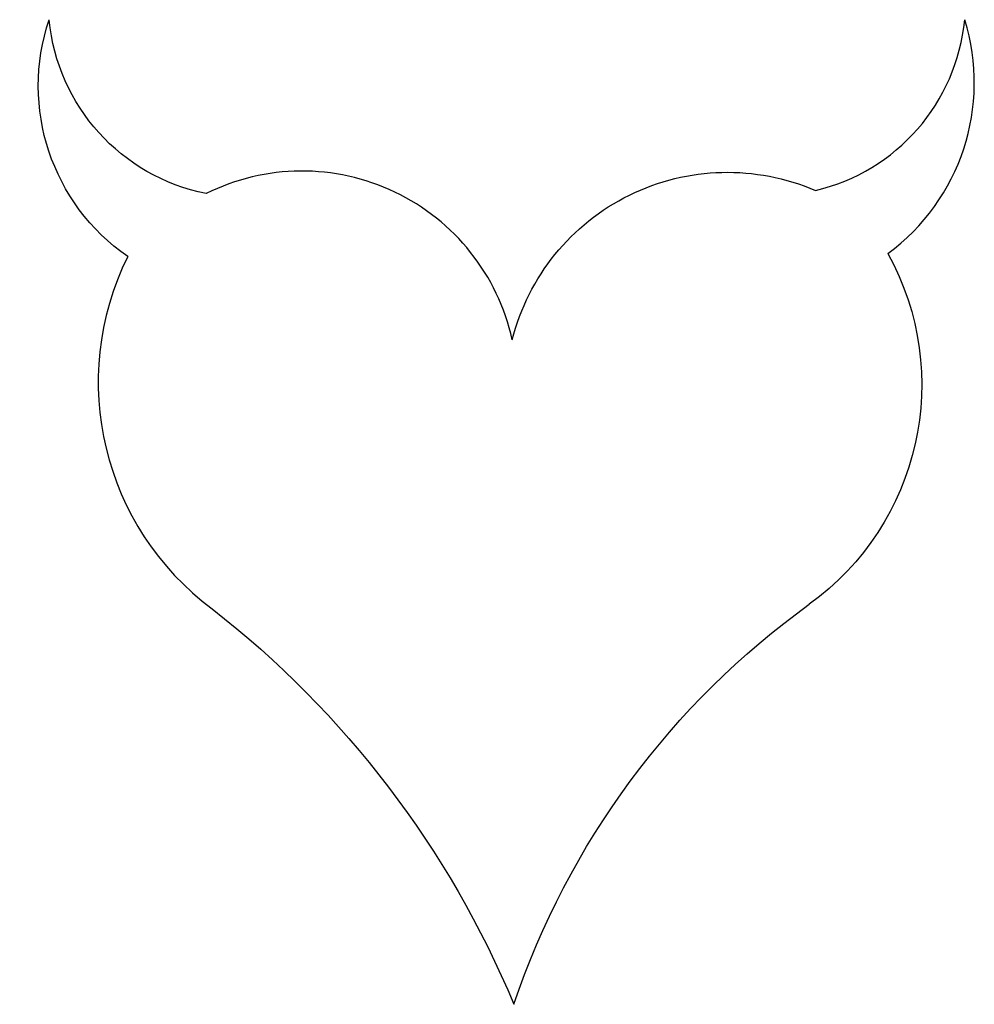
# Model space of a CAD drawing. Extents: x 89.44 to 93.54, y 7.95 to 12.18.
import ezdxf

# ---------------------------------------------------------------- set-up
doc = ezdxf.new("R2010")
doc.units = 0
doc.header["$MEASUREMENT"] = 0
doc.layers.get('0').update_dxf_attribs({"linetype": 'CONTINUOUS'})

msp = doc.modelspace()

# ---------------------------------------------------------------- linework, layer by layer
at = {"extrusion": (0, 0, -1)}
for centre, radius, start, end in [((-90.4133, 11.8912), 0.891, 304.7486, 18.6049), ((-90.4059, 12.2543), 0.8408, 281.2386, 354.6192), ((-92.4783, 10.5687), 0.9521, 14.2219, 113.3481), ((-92.1508, 10.6092), 1.1607, 150.9846, 234.2326), ((-87.6805, 6.3326), 4.2056, 127.9777, 157.3607), ((-94.8699, 6.8346), 3.4913, 18.6562, 54.2326)]:
    msp.add_arc(centre, radius, start, end, dxfattribs=at)
for centre, radius, start, end in [((92.6656, 12.255), 0.8341, 283.1729, 354.5284), ((92.6289, 11.9047), 0.9082, 306.2424, 17.3406), ((90.6532, 10.6018), 0.9243, 12.5484, 116.4132), ((90.9908, 10.6204), 1.2116, 153.6065, 233.4039)]:
    msp.add_arc(centre, radius, start, end)

doc.saveas('drawing.dxf')
